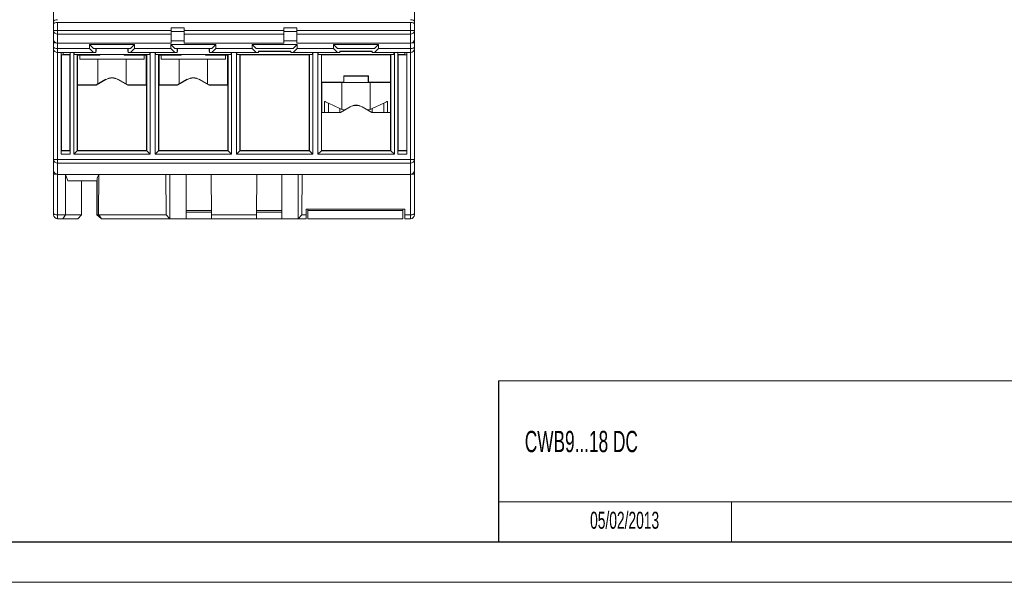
# Model space of a CAD drawing. Header units: millimetres. Extents: x 0 to 420, y 0 to 297.
# Tile 2 of 11: x 176 to 298, y 0 to 70. Entities that reach past the tile are written whole.
import ezdxf

# ---------------------------------------------------------------- set-up
doc = ezdxf.new("R2010")
doc.units = ezdxf.units.MM
doc.layers.add('FORMATO', color=7, linetype='Continuous')
doc.layers.add('LEGENDA', color=7, linetype='Continuous')
doc.styles.add('SLDTEXTSTYLE1', font='TXT', dxfattribs={"width": 0.605})

msp = doc.modelspace()

# ---------------------------------------------------------------- linework, layer by layer
at = {"color": 7, "linetype": 'Continuous', "lineweight": 15}
for p, q in [((179.79, 69.6), (179.79, 84.83)), ((224.59, 84.83), (224.59, 69.6)), ((179.79, 69.6), (179.79, 69.26)), ((179.79, 68.49), (179.79, 69.26)), ((179.79, 67.41), (179.79, 68.49)), ((180.29, 69.49), (180.29, 68.49)), ((224.09, 69.49), (180.29, 69.49)), ((180.29, 68.49), (194.39, 68.49)), ((180.29, 68.03), (180.29, 68.49)), ((194.39, 68.49), (194.39, 68.82)), ((194.39, 68.82), (195.99, 68.82)), ((194.39, 68.49), (194.39, 68.03)), ((195.99, 68.82), (195.99, 68.49)), ((195.99, 68.49), (208.39, 68.49)), ((195.99, 68.03), (195.99, 68.49)), ((208.39, 68.82), (209.99, 68.82)), ((208.39, 68.49), (208.39, 68.82)), ((208.39, 68.49), (208.39, 68.03)), ((209.99, 68.82), (209.99, 68.49)), ((209.99, 68.49), (224.09, 68.49)), ((209.99, 68.03), (209.99, 68.49)), ((224.09, 68.49), (224.09, 69.49)), ((224.09, 68.03), (224.09, 68.49)), ((224.59, 69.26), (224.59, 69.6)), ((224.59, 69.26), (224.59, 68.49)), ((224.59, 68.49), (224.59, 67.41)), ((179.79, 67.41), (179.79, 66.95)), ((194.39, 68.03), (180.29, 68.03)), ((180.29, 68.03), (180.29, 66.91)), ((195.99, 68.36), (194.39, 68.36)), ((194.39, 66.91), (194.39, 68.03)), ((208.39, 68.03), (195.99, 68.03)), ((195.99, 68.03), (195.99, 66.91)), ((209.99, 68.36), (208.39, 68.36)), ((208.39, 66.91), (208.39, 68.03)), ((224.09, 68.03), (209.99, 68.03)), ((209.99, 68.03), (209.99, 66.91)), ((224.09, 66.91), (224.09, 68.03)), ((224.59, 66.95), (224.59, 67.41)), ((179.79, 66.46), (179.79, 66.95)), ((179.79, 66.25), (179.79, 66.46)), ((179.79, 52.48), (179.79, 66.25)), ((194.39, 66.91), (180.29, 66.91)), ((180.29, 66.25), (184.24, 66.25)), ((180.29, 66.25), (180.29, 65.75)), ((184.24, 66.75), (189.84, 66.75)), ((184.24, 66.25), (184.24, 66.75)), ((184.74, 66.25), (184.24, 66.75)), ((184.24, 66.25), (184.74, 65.75)), ((189.34, 66.25), (184.74, 66.25)), ((185.04, 65.93), (185.04, 66.25)), ((185.08, 65.89), (185.08, 66.25)), ((189, 66.25), (188.99, 65.89)), ((189.04, 66.25), (189.04, 65.93)), ((189.84, 66.75), (189.34, 66.25)), ((189.34, 65.75), (189.84, 66.25)), ((189.84, 66.75), (189.84, 66.25)), ((189.84, 66.25), (194.34, 66.25)), ((194.34, 66.75), (199.94, 66.75)), ((194.34, 66.25), (194.34, 66.75)), ((194.84, 66.25), (194.34, 66.75)), ((194.34, 66.25), (194.84, 65.75)), ((194.39, 67.21), (195.99, 67.21)), ((199.44, 66.25), (194.84, 66.25)), ((195.14, 65.93), (195.14, 66.25)), ((195.18, 65.89), (195.18, 66.25)), ((208.39, 66.91), (195.99, 66.91)), ((199.1, 66.25), (199.09, 65.89)), ((199.14, 66.25), (199.14, 65.93)), ((199.94, 66.75), (199.44, 66.25)), ((199.44, 65.75), (199.94, 66.25)), ((199.94, 66.75), (199.94, 66.25)), ((199.94, 66.25), (204.44, 66.25)), ((204.44, 66.75), (210.04, 66.75)), ((204.44, 66.25), (204.44, 66.75)), ((204.94, 66.25), (204.44, 66.75)), ((204.44, 66.25), (204.94, 65.75)), ((209.54, 66.25), (204.94, 66.25)), ((208.39, 67.21), (209.99, 67.21)), ((210.04, 66.75), (209.54, 66.25)), ((209.54, 65.75), (210.04, 66.25)), ((224.09, 66.91), (209.99, 66.91)), ((210.04, 66.75), (210.04, 66.25)), ((210.04, 66.25), (214.54, 66.25)), ((214.54, 66.75), (220.14, 66.75)), ((214.54, 66.25), (214.54, 66.75)), ((215.04, 66.25), (214.54, 66.75)), ((214.54, 66.25), (215.04, 65.75)), ((219.64, 66.25), (215.04, 66.25)), ((220.14, 66.75), (219.64, 66.25)), ((219.64, 65.75), (220.14, 66.25)), ((220.14, 66.75), (220.14, 66.25)), ((220.14, 66.25), (224.09, 66.25)), ((224.09, 65.75), (224.09, 66.25)), ((224.59, 66.95), (224.59, 66.46)), ((224.59, 66.46), (224.59, 66.25)), ((224.59, 66.25), (224.59, 52.48)), ((184.74, 65.75), (180.29, 65.75)), ((180.72, 65.75), (180.72, 53.13)), ((180.73, 65.49), (180.73, 65.75)), ((181.85, 65.49), (180.73, 65.49)), ((180.76, 65.46), (180.73, 65.49)), ((180.76, 53.61), (180.76, 65.46)), ((180.76, 65.46), (181.82, 65.46)), ((180.99, 65.75), (180.99, 65.52)), ((180.99, 65.52), (181.85, 65.52)), ((181.82, 65.46), (181.85, 65.49)), ((181.82, 65.46), (181.82, 53.61)), ((181.85, 53.13), (181.85, 65.75)), ((181.85, 65.52), (181.85, 65.75)), ((181.85, 65.52), (181.85, 65.49)), ((182.29, 53.13), (182.29, 65.75)), ((182.34, 65.52), (182.34, 65.75)), ((182.34, 65.52), (191.74, 65.52)), ((182.73, 65.49), (182.7, 65.52)), ((182.73, 65.49), (182.73, 53.57)), ((185.48, 65.49), (182.73, 65.49)), ((182.78, 65.44), (182.73, 65.49)), ((185.53, 65.44), (182.78, 65.44)), ((182.78, 65.44), (182.78, 61.73)), ((183.04, 65.44), (183.04, 64.94)), ((191.04, 64.94), (183.04, 64.94)), ((185.04, 65.75), (184.74, 65.75)), ((185.03, 65.93), (185.04, 65.93)), ((185.04, 65.93), (185.04, 65.75)), ((185.08, 65.89), (185.04, 65.93)), ((185.04, 65.89), (185.08, 65.89)), ((185.29, 64.94), (185.29, 61.85)), ((185.48, 65.49), (185.45, 65.52)), ((185.48, 65.52), (185.48, 65.49)), ((185.48, 65.49), (185.53, 65.44)), ((185.53, 65.52), (185.53, 65.44)), ((188.55, 65.44), (188.55, 65.52)), ((188.55, 65.44), (188.6, 65.49)), ((191.3, 65.44), (188.55, 65.44)), ((188.6, 65.49), (188.6, 65.52)), ((188.63, 65.52), (188.6, 65.49)), ((191.35, 65.49), (188.6, 65.49)), ((188.79, 61.85), (188.79, 64.94)), ((189.04, 65.93), (188.99, 65.89)), ((188.99, 65.89), (189.04, 65.89)), ((189.04, 65.93), (189.04, 65.75)), ((189.04, 65.93), (189.04, 65.93)), ((189.34, 65.75), (189.04, 65.75)), ((194.84, 65.75), (189.34, 65.75)), ((191.04, 65.44), (191.04, 64.94)), ((191.3, 65.44), (191.35, 65.49)), ((191.3, 61.73), (191.3, 65.44)), ((191.38, 65.52), (191.35, 65.49)), ((191.35, 53.57), (191.35, 65.49)), ((191.74, 65.75), (191.74, 65.52)), ((191.79, 65.75), (191.79, 53.13)), ((192.39, 53.13), (192.39, 65.75)), ((192.44, 65.52), (192.44, 65.75)), ((192.44, 65.52), (201.84, 65.52)), ((192.83, 65.49), (192.8, 65.52)), ((192.83, 65.49), (192.83, 53.57)), ((195.58, 65.49), (192.83, 65.49)), ((192.88, 65.44), (192.83, 65.49)), ((192.88, 65.44), (192.88, 61.73)), ((195.63, 65.44), (192.88, 65.44)), ((193.14, 65.44), (193.14, 64.94)), ((201.14, 64.94), (193.14, 64.94)), ((195.14, 65.75), (194.84, 65.75)), ((195.13, 65.93), (195.14, 65.93)), ((195.14, 65.93), (195.14, 65.75)), ((195.18, 65.89), (195.14, 65.93)), ((195.14, 65.89), (195.18, 65.89)), ((195.39, 64.94), (195.39, 61.85)), ((195.58, 65.49), (195.55, 65.52)), ((195.58, 65.52), (195.58, 65.49)), ((195.58, 65.49), (195.63, 65.44)), ((195.63, 65.52), (195.63, 65.44)), ((198.65, 65.44), (198.65, 65.52)), ((198.65, 65.44), (198.7, 65.49)), ((201.4, 65.44), (198.65, 65.44)), ((198.7, 65.49), (198.7, 65.52)), ((198.73, 65.52), (198.7, 65.49)), ((201.45, 65.49), (198.7, 65.49)), ((198.89, 61.85), (198.89, 64.94)), ((199.14, 65.93), (199.09, 65.89)), ((199.09, 65.89), (199.14, 65.89)), ((199.14, 65.93), (199.14, 65.75)), ((199.14, 65.93), (199.14, 65.93)), ((199.44, 65.75), (199.14, 65.75)), ((204.94, 65.75), (199.44, 65.75)), ((201.14, 65.44), (201.14, 64.94)), ((201.4, 65.44), (201.45, 65.49)), ((201.4, 61.73), (201.4, 65.44)), ((201.48, 65.52), (201.45, 65.49)), ((201.45, 53.57), (201.45, 65.49)), ((201.84, 65.75), (201.84, 65.52)), ((201.89, 65.75), (201.89, 53.13)), ((202.49, 53.13), (202.49, 65.75)), ((202.54, 65.52), (202.54, 65.75)), ((202.54, 65.52), (211.94, 65.52)), ((202.9, 65.52), (202.93, 65.49)), ((202.93, 65.49), (202.93, 53.57)), ((211.55, 65.49), (202.93, 65.49)), ((202.96, 65.46), (202.93, 65.49)), ((202.96, 65.46), (202.96, 53.61)), ((211.52, 65.46), (202.96, 65.46)), ((205.24, 65.75), (204.94, 65.75)), ((205.23, 65.93), (209.24, 65.93)), ((205.24, 65.93), (205.24, 65.75)), ((205.24, 65.89), (209.24, 65.89)), ((209.24, 65.93), (209.24, 65.75)), ((209.54, 65.75), (209.24, 65.75)), ((215.04, 65.75), (209.54, 65.75)), ((211.52, 65.46), (211.55, 65.49)), ((211.52, 53.61), (211.52, 65.46)), ((211.55, 65.49), (211.58, 65.52)), ((211.55, 53.57), (211.55, 65.49)), ((211.94, 65.75), (211.94, 65.52)), ((211.99, 65.75), (211.99, 53.13)), ((212.59, 53.13), (212.59, 65.75)), ((212.64, 65.52), (212.64, 65.75)), ((212.64, 65.52), (222.04, 65.52)), ((213.03, 65.49), (213, 65.52)), ((213.03, 65.49), (213.03, 65.49)), ((213.03, 65.49), (213.03, 53.57)), ((221.65, 65.49), (213.03, 65.49)), ((213.06, 65.46), (213.03, 65.49)), ((213.06, 65.46), (213.06, 62.06)), ((221.62, 65.46), (213.06, 65.46)), ((215.34, 65.75), (215.04, 65.75)), ((215.33, 65.93), (219.34, 65.93)), ((215.34, 65.93), (215.34, 65.75)), ((215.34, 65.89), (219.34, 65.89)), ((219.34, 65.93), (219.34, 65.75)), ((219.64, 65.75), (219.34, 65.75)), ((224.09, 65.75), (219.64, 65.75)), ((221.62, 65.46), (221.65, 65.49)), ((221.62, 62.06), (221.62, 65.46)), ((221.65, 65.49), (221.68, 65.52)), ((221.65, 53.57), (221.65, 65.49)), ((222.04, 65.75), (222.04, 65.52)), ((222.09, 65.75), (222.09, 53.13)), ((222.52, 65.75), (222.52, 53.13)), ((222.52, 65.75), (222.52, 65.52)), ((222.52, 65.52), (223.39, 65.52)), ((222.53, 65.49), (222.53, 65.52)), ((222.56, 65.46), (222.53, 65.49)), ((223.65, 65.49), (222.53, 65.49)), ((222.56, 53.61), (222.56, 65.46)), ((222.56, 65.46), (223.62, 65.46)), ((223.39, 65.75), (223.39, 65.52)), ((223.62, 65.46), (223.65, 65.49)), ((223.62, 65.46), (223.62, 53.61)), ((223.65, 53.13), (223.65, 65.75)), ((223.65, 65.75), (223.65, 65.49)), ((185.08, 61.73), (186.29, 62.43)), ((185.09, 61.71), (186.3, 62.41)), ((186.29, 62.43), (186.3, 62.41)), ((187.78, 62.43), (187.77, 62.41)), ((187.77, 62.41), (188.99, 61.71)), ((187.78, 62.43), (189, 61.73)), ((195.18, 61.73), (196.39, 62.43)), ((195.19, 61.71), (196.4, 62.41)), ((196.39, 62.43), (196.4, 62.41)), ((197.88, 62.43), (197.87, 62.41)), ((197.87, 62.41), (199.09, 61.71)), ((197.88, 62.43), (199.1, 61.73)), ((218.87, 62.86), (215.81, 62.86)), ((215.81, 62.86), (215.81, 62.06)), ((215.83, 62.84), (215.81, 62.86)), ((215.83, 62.84), (218.85, 62.84)), ((215.83, 62.04), (215.83, 62.84)), ((218.85, 62.84), (218.87, 62.86)), ((218.85, 62.84), (218.85, 62.04)), ((218.87, 62.06), (218.87, 62.86)), ((182.78, 61.73), (182.76, 61.71)), ((182.76, 61.71), (182.76, 53.61)), ((182.76, 61.71), (185.09, 61.71)), ((182.78, 61.73), (185.08, 61.73)), ((185.08, 61.73), (185.09, 61.71)), ((189, 61.73), (188.99, 61.71)), ((188.99, 61.71), (191.32, 61.71)), ((189, 61.73), (191.3, 61.73)), ((191.3, 61.73), (191.32, 61.71)), ((191.32, 53.61), (191.32, 61.71)), ((192.88, 61.73), (192.86, 61.71)), ((192.86, 61.71), (192.86, 53.61)), ((192.86, 61.71), (195.19, 61.71)), ((192.88, 61.73), (195.18, 61.73)), ((195.18, 61.73), (195.19, 61.71)), ((199.1, 61.73), (199.09, 61.71)), ((199.09, 61.71), (201.42, 61.71)), ((199.1, 61.73), (201.4, 61.73)), ((201.4, 61.73), (201.42, 61.71)), ((201.42, 53.61), (201.42, 61.71)), ((213.09, 62.04), (213.06, 62.06)), ((215.81, 62.06), (213.06, 62.06)), ((213.09, 62.04), (213.09, 58.33)), ((213.38, 62.04), (213.09, 62.04)), ((213.38, 62.04), (215.83, 62.04)), ((213.38, 62.04), (213.38, 62.04)), ((215.59, 62.04), (215.59, 58.67)), ((215.83, 62.04), (215.81, 62.06)), ((215.83, 62.04), (218.85, 62.04)), ((218.85, 62.04), (218.87, 62.06)), ((218.85, 62.04), (221.6, 62.04)), ((221.62, 62.06), (218.87, 62.06)), ((219.09, 58.67), (219.09, 62.04)), ((221.6, 62.04), (221.62, 62.06)), ((221.6, 62.04), (221.6, 58.33)), ((213.44, 59.69), (213.44, 58.33)), ((215.34, 58.79), (213.9, 59.48)), ((216.59, 59.03), (215.38, 58.33)), ((215.39, 58.31), (216.6, 59.01)), ((216.59, 59.03), (216.6, 59.01)), ((218.08, 59.03), (218.07, 59.01)), ((218.07, 59.01), (219.29, 58.31)), ((219.3, 58.33), (218.08, 59.03)), ((220.78, 59.48), (219.34, 58.79)), ((221.24, 58.33), (221.24, 59.69)), ((213.09, 58.33), (213.06, 58.31)), ((213.06, 58.31), (213.06, 53.61)), ((213.06, 58.31), (215.39, 58.31)), ((213.09, 58.33), (213.38, 58.33)), ((213.38, 58.33), (213.38, 58.33)), ((215.38, 58.33), (213.38, 58.33)), ((215.38, 58.33), (215.39, 58.31)), ((215.68, 58.63), (215.91, 58.63)), ((218.77, 58.63), (219, 58.63)), ((219.3, 58.33), (219.29, 58.31)), ((219.29, 58.31), (221.62, 58.31)), ((221.6, 58.33), (219.3, 58.33)), ((221.6, 58.33), (221.62, 58.31)), ((221.62, 53.61), (221.62, 58.31)), ((180.72, 53.13), (180.73, 53.57)), ((181.85, 53.13), (180.72, 53.13)), ((180.76, 53.61), (180.73, 53.57)), ((180.73, 53.57), (181.85, 53.57)), ((181.82, 53.61), (180.76, 53.61)), ((181.82, 53.61), (181.85, 53.57)), ((181.85, 53.57), (181.85, 53.13)), ((182.29, 53.13), (182.73, 53.57)), ((191.79, 53.13), (182.29, 53.13)), ((182.76, 53.61), (182.73, 53.57)), ((182.73, 53.57), (191.35, 53.57)), ((182.76, 53.61), (191.32, 53.61)), ((191.32, 53.61), (191.35, 53.57)), ((191.79, 53.13), (191.35, 53.57)), ((192.39, 53.13), (192.83, 53.57)), ((201.89, 53.13), (192.39, 53.13)), ((192.86, 53.61), (192.83, 53.57)), ((192.83, 53.57), (201.45, 53.57)), ((192.86, 53.61), (201.42, 53.61)), ((201.42, 53.61), (201.45, 53.57)), ((201.89, 53.13), (201.45, 53.57)), ((202.49, 53.13), (202.93, 53.57)), ((211.99, 53.13), (202.49, 53.13)), ((202.96, 53.61), (202.93, 53.57)), ((202.93, 53.57), (211.55, 53.57)), ((202.96, 53.61), (211.52, 53.61)), ((211.52, 53.61), (211.55, 53.57)), ((211.55, 53.57), (211.99, 53.13)), ((212.59, 53.13), (213.03, 53.57)), ((222.09, 53.13), (212.59, 53.13)), ((213.06, 53.61), (213.03, 53.57)), ((213.03, 53.57), (213.03, 53.57)), ((213.03, 53.57), (221.65, 53.57)), ((213.06, 53.61), (221.62, 53.61)), ((221.62, 53.61), (221.65, 53.57)), ((222.09, 53.13), (221.65, 53.57)), ((222.52, 53.13), (222.53, 53.57)), ((223.65, 53.13), (222.52, 53.13)), ((222.56, 53.61), (222.53, 53.57)), ((222.53, 53.57), (223.65, 53.57)), ((223.62, 53.61), (222.56, 53.61)), ((223.62, 53.61), (223.65, 53.57)), ((223.65, 53.57), (223.65, 53.13)), ((180.29, 52.48), (179.79, 52.48)), ((179.79, 51.13), (179.79, 52.48)), ((180.29, 52.48), (224.09, 52.48)), ((180.29, 52.48), (180.29, 52.01)), ((224.09, 52.01), (180.29, 52.01)), ((180.29, 52.01), (180.29, 50.63)), ((224.09, 52.48), (224.09, 52.01)), ((224.59, 52.48), (224.09, 52.48)), ((224.09, 50.63), (224.09, 52.01)), ((224.59, 52.48), (224.59, 51.13)), ((179.79, 51.13), (179.79, 50.64)), ((179.79, 45.82), (179.79, 50.64)), ((224.09, 50.63), (180.29, 50.63)), ((180.29, 50.63), (180.29, 45.61)), ((181.29, 50.63), (181.27, 45.61)), ((181.58, 49.83), (181.29, 50.63)), ((185.19, 50.17), (185.4, 50.63)), ((185.2, 45.63), (185.19, 50.17)), ((185.4, 50.63), (185.39, 45.63)), ((193.76, 45.61), (193.74, 50.63)), ((194.24, 50.63), (194.24, 45.13)), ((196.24, 50.63), (196.24, 46.13)), ((199.37, 50.63), (199.39, 45.61)), ((205.01, 50.63), (204.98, 45.61)), ((208.14, 50.63), (208.14, 46.13)), ((210.14, 45.13), (210.14, 50.63)), ((210.64, 50.63), (210.61, 45.61)), ((224.09, 45.61), (224.09, 50.63)), ((224.59, 50.64), (224.59, 51.13)), ((224.59, 50.64), (224.59, 45.82)), ((185.19, 49.83), (181.58, 49.83)), ((183.28, 49.83), (183.26, 45.61)), ((185.15, 49.83), (185.17, 45.63)), ((179.79, 45.63), (179.79, 45.82)), ((180.29, 45.61), (181.27, 45.61)), ((180.29, 45.61), (180.29, 45.13)), ((181.27, 45.61), (180.94, 45.13)), ((181.27, 45.61), (183.26, 45.61)), ((183.26, 45.61), (182.79, 45.13)), ((185.18, 45.61), (185.17, 45.63)), ((185.18, 45.61), (185.21, 45.61)), ((185.18, 45.61), (185.73, 45.13)), ((185.2, 45.63), (185.39, 45.63)), ((185.2, 45.63), (185.21, 45.61)), ((185.21, 45.61), (185.73, 45.13)), ((185.42, 45.61), (185.39, 45.63)), ((185.42, 45.61), (193.76, 45.61)), ((185.73, 45.13), (185.42, 45.61)), ((194.24, 45.13), (193.76, 45.61)), ((196.24, 46.13), (199.39, 46.13)), ((196.24, 45.94), (196.24, 46.13)), ((199.39, 45.94), (196.24, 45.94)), ((196.24, 45.94), (196.24, 45.13)), ((199.39, 45.61), (204.98, 45.61)), ((199.39, 45.13), (199.39, 45.61)), ((204.98, 45.61), (204.98, 45.13)), ((204.99, 46.13), (208.14, 46.13)), ((208.14, 45.94), (204.99, 45.94)), ((208.14, 46.13), (208.14, 45.94)), ((208.14, 45.94), (208.14, 45.13)), ((210.61, 45.61), (210.14, 45.13)), ((210.61, 45.61), (211.13, 45.61)), ((211.14, 46.33), (211.13, 45.61)), ((211.13, 45.61), (211.13, 45.13)), ((223.39, 46.33), (211.14, 46.33)), ((211.36, 46.33), (211.36, 46.13)), ((211.36, 46.13), (223.16, 46.13)), ((211.36, 46.13), (211.36, 45.13)), ((223.16, 46.33), (223.16, 46.13)), ((223.16, 46.13), (223.16, 45.13)), ((223.39, 46.33), (223.39, 45.61)), ((223.39, 45.61), (224.09, 45.61)), ((223.39, 45.13), (223.39, 45.61)), ((224.09, 45.13), (224.09, 45.61)), ((224.59, 45.82), (224.59, 45.63)), ((180.94, 45.13), (180.29, 45.13)), ((182.79, 45.13), (180.94, 45.13)), ((194.24, 45.13), (185.73, 45.13)), ((194.24, 45.13), (196.24, 45.13)), ((196.24, 45.13), (199.39, 45.13)), ((204.98, 45.13), (199.39, 45.13)), ((204.98, 45.13), (208.14, 45.13)), ((208.14, 45.13), (210.14, 45.13)), ((211.13, 45.13), (210.14, 45.13)), ((211.36, 45.13), (223.16, 45.13)), ((224.09, 45.13), (223.39, 45.13))]:
    msp.add_line(p, q, dxfattribs=at)
at = {"color": 8, "linetype": 'Continuous', "lineweight": 15}
for p, q in [((180.29, 66.91), (180.29, 66.25)), ((224.09, 66.25), (224.09, 66.91)), ((180.29, 65.75), (180.29, 52.48)), ((224.09, 52.48), (224.09, 65.75)), ((213.9, 58.33), (213.9, 59.48)), ((215.34, 58.33), (215.34, 58.79)), ((219.34, 58.33), (219.34, 58.79)), ((220.78, 58.33), (220.78, 59.48))]:
    msp.add_line(p, q, dxfattribs=at)
at = {"color": 7, "linetype": 'Continuous', "lineweight": 0}
msp.add_line((263.92, 10), (263.92, 5), dxfattribs=at)
at = {"color": 7, "linetype": 'Continuous', "lineweight": 15, "flags": 128}
for points in [[(213.9, 59.48), (213.8, 59.52), (213.71, 59.56), (213.63, 59.6), (213.56, 59.64), (213.5, 59.66), (213.46, 59.68), (213.44, 59.69), (213.44, 59.69)], [(215.81, 58.57), (215.76, 58.59), (215.34, 58.79)], [(219.34, 58.79), (218.92, 58.59), (218.87, 58.57)], [(221.24, 59.69), (221.23, 59.69), (221.21, 59.68), (221.17, 59.66), (221.12, 59.64), (221.05, 59.6), (220.96, 59.56), (220.87, 59.52), (220.78, 59.48)]]:
    msp.add_lwpolyline(points, dxfattribs=at)
at = {"color": 7, "linetype": 'Continuous', "lineweight": 15}
for centre, radius, start, end in [((180.16, 92.36), 23.87, 269.1, 270.3), ((180.27, 68.51), 0.479, 182.8761, 272.613), ((224.21, 92.36), 23.87, 269.7, 270.9), ((224.11, 68.51), 0.479, 267.3871, 357.1236), ((187.04, 61.13), 1.49, 60, 120), ((187.04, 61.13), 1.47, 60, 120), ((197.14, 61.13), 1.49, 60, 120), ((197.14, 61.13), 1.47, 60, 120), ((217.34, 57.73), 1.49, 60, 120), ((217.34, 57.73), 1.47, 60, 120), ((180.27, 52.5), 0.485, 181.9451, 271.8214), ((224.1, 52.5), 0.485, 268.1787, 358.0546), ((180.29, 51.13), 0.5, 180, 270), ((180.16, 74.51), 23.87, 269.1, 270.3), ((224.09, 51.13), 0.5, 270, 0), ((224.21, 74.51), 23.87, 269.7, 270.9), ((180.29, 45.63), 0.5, 180, 270), ((224.09, 45.63), 0.5, 270, 0)]:
    msp.add_arc(centre, radius, start, end, dxfattribs=at)
at = {"color": 8, "linetype": 'Continuous', "lineweight": 15}
for centre, start, end in [((180.04, 79.23), 268.8372, 270.2549), ((224.34, 79.23), 269.7451, 271.1627)]:
    msp.add_arc(centre, 12.28, start, end, dxfattribs=at)
at = {"color": 7, "linetype": 'Continuous', "lineweight": 15}
for centre, major_axis, ratio, start_param, end_param in [((180.29, 69.6), (0.5, 0), 0.466308, 1.570796, 3.141593), ((224.09, 69.6), (0.5, 0), 0.466308, 0, 1.570796), ((180.29, 69.26), (0.5, 0), 0.461065, 1.570796, 3.141593), ((224.09, 69.26), (0.5, 0), 0.461065, 0, 1.570796), ((180.29, 67.41), (0, 0.501), 0.998854, 1.570796, 3.141593), ((224.09, 67.41), (0, 0.501), 0.998854, 3.141593, 4.712389), ((180.29, 66.46), (0.5, 0), 0.419444, 3.141593, 4.712389), ((180.29, 66.25), (0, 0.501), 0.99785, 1.570796, 3.141593), ((224.09, 66.46), (0.5, 0), 0.419444, 4.712389, 6.283185), ((224.09, 66.25), (0, 0.501), 0.99785, 3.141593, 4.712389), ((180.29, 45.82), (0.5, 0), 0.41638, 3.141593, 4.712389), ((224.09, 45.82), (0.5, 0), 0.41638, 4.712389, 6.283185)]:
    msp.add_ellipse(centre, major_axis=major_axis, ratio=ratio, start_param=start_param, end_param=end_param, dxfattribs=at)
at = {"layer": 'FORMATO', "lineweight": 0}
for p, q in [((235, 25.01), (415, 25.01)), ((235, 10), (263.92, 10)), ((263.92, 10), (389, 10.02)), ((0, 0), (420, 0))]:
    msp.add_line(p, q, dxfattribs=at)
at = {"layer": 'FORMATO'}
for p, q in [((235, 25.01), (235, 5)), ((415, 5), (19.92, 5))]:
    msp.add_line(p, q, dxfattribs=at)

# ---------------------------------------------------------------- texts
at = {"layer": 'LEGENDA', "style": 'SLDTEXTSTYLE1'}
for s, insert, char_height, attachment_point in [('CWB9...18 DC', (238.28, 18.8), 2.6458, 1), ('05/02/2013', (250.67, 8.76), 2.117, 2)]:
    msp.add_mtext(s, dxfattribs=dict(at, insert=insert, char_height=char_height, attachment_point=attachment_point))

doc.saveas('drawing.dxf')
